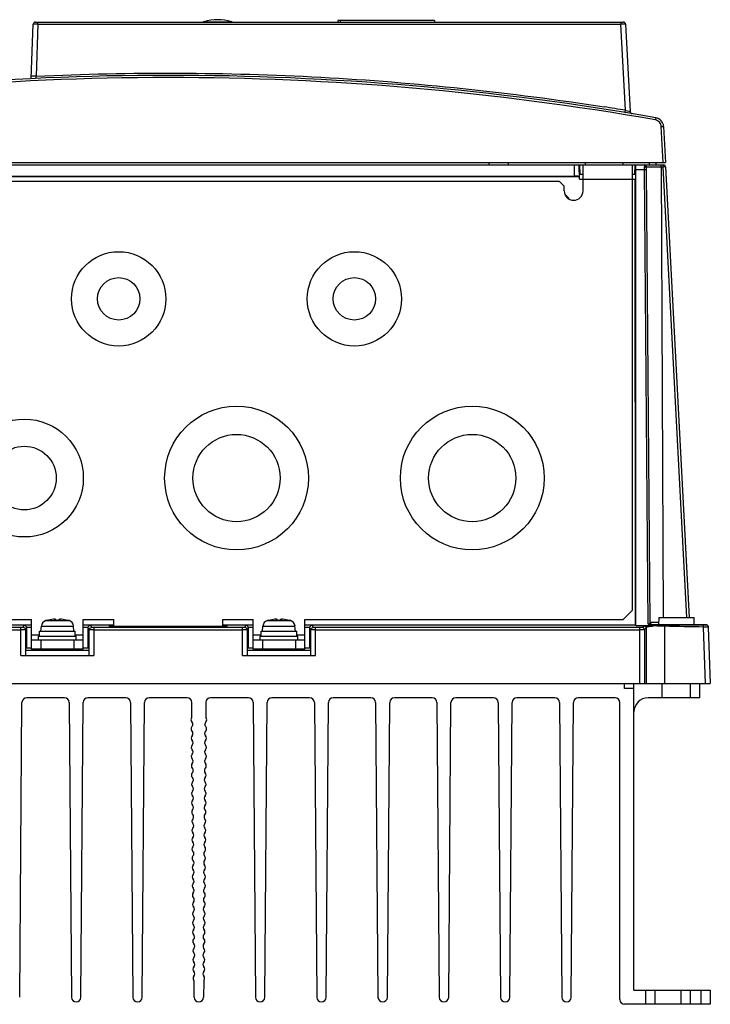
# Model space of a CAD drawing. Header units: millimetres. Extents: x 32 to 262, y 97 to 306.
# Tile 2 of 2: x 115 to 262, y 97 to 306. Entities that reach past the tile are written whole.
import ezdxf

# ---------------------------------------------------------------- set-up
doc = ezdxf.new("R2010")
doc.units = ezdxf.units.MM
doc.header["$LTSCALE"] = 26.398595
doc.layers.get('0').update_dxf_attribs({"linetype": 'CONTINUOUS'})

msp = doc.modelspace()

# ---------------------------------------------------------------- linework, layer by layer
at = {"color": 7, "linetype": 'Continuous'}
for p, q in [((118.75, 305.15), (243.42, 305.15)), ((119.25, 304.68), (119.25, 305.15)), ((154.45, 305.21), (160.33, 305.21)), ((182.9, 305.45), (182.89, 305.15)), ((203.39, 305.45), (182.9, 305.45)), ((183.39, 305.45), (183.39, 305.15)), ((203.39, 305.45), (203.39, 305.15)), ((242.92, 305.15), (242.92, 304.68)), ((117.85, 293.15), (118.25, 304.67)), ((119.25, 304.68), (118.86, 293.67)), ((119.25, 304.68), (242.92, 304.68)), ((243.87, 286.44), (242.92, 304.68)), ((243.92, 304.68), (244.89, 286.19)), ((251.89, 275.35), (251.49, 283)), ((251.99, 283), (252.39, 275.35)), ((41.39, 275.35), (252.39, 275.35)), ((60.73, 274.85), (252.01, 274.85)), ((214.99, 274.85), (214.99, 275.35)), ((219.08, 274.85), (219.08, 275.35)), ((233.1, 272.44), (233.06, 274.85)), ((234.11, 271.85), (234.06, 274.85)), ((234.27, 272.85), (234.23, 274.85)), ((234.89, 269.35), (234.89, 274.85)), ((235.39, 274.85), (235.39, 275.35)), ((243.39, 274.85), (243.39, 275.35)), ((245.39, 180.45), (245.39, 274.85)), ((245.86, 274.85), (245.82, 272.85)), ((245.99, 272.85), (246.03, 274.85)), ((246.08, 272.85), (246.1, 273.85)), ((246.1, 273.85), (247.9, 273.85)), ((247.9, 274.85), (247.9, 274.45)), ((247.9, 273.85), (248.3, 273.85)), ((248.68, 177.48), (247.9, 273.85)), ((248.3, 274.45), (251.91, 274.45)), ((248.3, 274.45), (248.3, 274.21)), ((248.3, 273.85), (249.08, 177.6)), ((248.9, 275.35), (248.89, 274.85)), ((250.41, 274.85), (250.42, 275.35)), ((251.49, 274.45), (251.91, 178.85)), ((252.03, 274.46), (251.91, 274.45)), ((256.92, 178.85), (251.91, 274.45)), ((252.41, 274.47), (257.42, 178.85)), ((234.1, 272.35), (60.68, 272.35)), ((61.68, 272.44), (233.1, 272.44)), ((234.89, 272.85), (234.09, 272.85)), ((234.11, 271.85), (245.98, 271.85)), ((246.08, 272.85), (245.39, 272.85)), ((245.99, 177.35), (245.98, 271.85)), ((245.99, 272.85), (245.99, 271.85)), ((246.08, 177.17), (246.08, 272.85)), ((229.89, 271.35), (64.89, 271.35)), ((230.89, 270.35), (229.89, 271.35)), ((230.89, 269.35), (230.89, 270.35)), ((231.33, 268.23), (231.35, 268.28)), ((231.33, 268.23), (231.69, 267.87)), ((231.35, 268.28), (231.93, 267.7)), ((243.39, 178.45), (245.39, 180.45)), ((50.39, 178.45), (117.89, 178.45)), ((117.89, 172.15), (117.89, 178.45)), ((120.93, 178.21), (125.85, 178.21)), ((121.19, 178.28), (121.19, 178.27)), ((123.04, 178.27), (123.04, 178.5)), ((123.74, 178.27), (123.74, 178.5)), ((125.59, 178.27), (125.59, 178.28)), ((128.89, 178.45), (135.39, 178.45)), ((128.89, 172.15), (128.89, 178.45)), ((135.39, 177.06), (135.39, 178.45)), ((158.39, 178.45), (164.89, 178.45)), ((158.39, 178.45), (158.39, 177.06)), ((164.89, 172.15), (164.89, 178.45)), ((167.93, 178.21), (172.85, 178.21)), ((168.19, 178.28), (168.19, 178.27)), ((170.04, 178.27), (170.04, 178.5)), ((170.74, 178.27), (170.74, 178.5)), ((172.59, 178.27), (172.59, 178.28)), ((175.89, 178.45), (243.39, 178.45)), ((175.89, 172.15), (175.89, 178.45)), ((250.92, 177.85), (249.14, 177.85)), ((250.94, 178.85), (250.92, 177.35)), ((250.94, 178.85), (258.44, 178.85)), ((258.47, 177.35), (258.44, 178.85)), ((83.18, 177.35), (117.87, 177.35)), ((115.64, 176.74), (93.14, 176.74)), ((93.14, 176.23), (115.64, 176.23)), ((115.64, 170.8), (115.64, 176.74)), ((116.14, 176.75), (116.37, 177.22)), ((116.87, 176.72), (116.64, 176.25)), ((116.64, 176.25), (116.64, 170.84)), ((116.87, 176.72), (116.87, 172.35)), ((117.87, 177.27), (117.05, 177.26)), ((119.59, 174.95), (119.59, 175.95)), ((119.59, 175.95), (127.19, 175.95)), ((119.89, 175.95), (119.99, 177.07)), ((119.99, 177.07), (126.79, 177.07)), ((126.89, 175.95), (126.79, 177.07)), ((127.19, 174.95), (127.19, 175.95)), ((128.91, 177.35), (135.39, 177.35)), ((129.73, 177.26), (128.91, 177.27)), ((130.14, 176.25), (129.91, 176.72)), ((129.91, 172.35), (129.91, 176.72)), ((130.14, 170.84), (130.14, 176.25)), ((130.41, 177.22), (130.64, 176.75)), ((162.64, 176.74), (131.14, 176.74)), ((131.14, 176.74), (131.14, 170.8)), ((131.14, 176.23), (162.64, 176.23)), ((134.39, 177.22), (134.39, 177.07)), ((134.89, 177.06), (158.89, 177.06)), ((158.39, 177.35), (164.87, 177.35)), ((159.39, 177.07), (159.39, 177.22)), ((162.64, 170.8), (162.64, 176.74)), ((163.14, 176.75), (163.37, 177.22)), ((163.87, 176.72), (163.64, 176.25)), ((163.64, 176.25), (163.64, 170.84)), ((163.87, 176.72), (163.87, 172.35)), ((164.87, 177.27), (164.05, 177.26)), ((166.59, 175.95), (174.19, 175.95)), ((166.59, 174.95), (166.59, 175.95)), ((166.89, 175.95), (166.99, 177.07)), ((166.99, 177.07), (173.79, 177.07)), ((173.89, 175.95), (173.79, 177.07)), ((174.19, 174.95), (174.19, 175.95)), ((175.91, 177.35), (245.99, 177.35)), ((176.73, 177.26), (175.91, 177.27)), ((177.14, 176.25), (176.91, 176.72)), ((176.91, 172.35), (176.91, 176.72)), ((177.14, 170.84), (177.14, 176.25)), ((177.41, 177.22), (177.64, 176.75)), ((246.93, 176.74), (178.14, 176.74)), ((178.14, 170.8), (178.14, 176.74)), ((178.14, 176.23), (246.93, 176.23)), ((245.99, 177.35), (246.08, 177.17)), ((246.08, 177.17), (249.3, 177.17)), ((246.93, 164.85), (246.93, 176.74)), ((247.93, 176.25), (247.93, 164.85)), ((248.25, 176.77), (248.25, 164.85)), ((249.2, 177.29), (249.32, 177.29)), ((249.52, 177.22), (249.52, 177.11)), ((260.97, 177.35), (249.64, 177.35)), ((249.65, 177.09), (249.65, 176.98)), ((252.24, 164.85), (252.24, 177.02)), ((260.88, 164.85), (260.46, 176.85)), ((260.97, 177.35), (260.97, 177.34)), ((261.47, 176.87), (261.46, 176.86)), ((261.46, 176.86), (261.88, 164.85)), ((119.59, 175.15), (117.89, 175.15)), ((117.89, 174.15), (128.89, 174.15)), ((119.39, 174.15), (119.39, 174.95)), ((119.39, 174.95), (127.39, 174.95)), ((119.89, 174.15), (119.89, 172.15)), ((126.89, 174.15), (126.89, 172.15)), ((128.89, 175.15), (127.19, 175.15)), ((127.39, 174.15), (127.39, 174.95)), ((166.59, 175.15), (164.89, 175.15)), ((164.89, 174.15), (175.89, 174.15)), ((166.39, 174.95), (174.39, 174.95)), ((166.39, 174.15), (166.39, 174.95)), ((166.89, 174.15), (166.89, 172.15)), ((173.89, 174.15), (173.89, 172.15)), ((175.89, 175.15), (174.19, 175.15)), ((174.39, 174.15), (174.39, 174.95)), ((117.87, 172.35), (116.65, 172.35)), ((130.13, 171.85), (116.65, 171.85)), ((128.89, 172.15), (117.89, 172.15)), ((121.39, 171.85), (121.39, 172.15)), ((125.39, 171.85), (125.39, 172.15)), ((130.13, 172.35), (128.91, 172.35)), ((164.87, 172.35), (163.65, 172.35)), ((177.13, 171.85), (163.65, 171.85)), ((175.89, 172.15), (164.89, 172.15)), ((168.39, 171.85), (168.39, 172.15)), ((172.39, 171.85), (172.39, 172.15)), ((177.13, 172.35), (175.91, 172.35)), ((115.64, 170.8), (131.14, 170.8)), ((116.65, 170.85), (130.13, 170.85)), ((162.64, 170.8), (178.14, 170.8)), ((163.65, 170.85), (177.13, 170.85)), ((31.91, 164.85), (261.88, 164.85)), ((243.69, 163.85), (243.69, 164.85)), ((245.69, 163.85), (243.69, 163.85)), ((245.69, 99.85), (245.69, 164.85)), ((251.69, 161.85), (251.69, 164.85)), ((257.69, 161.85), (257.69, 164.85)), ((259.69, 161.85), (259.69, 164.85)), ((115.39, 98.35), (115.88, 160.86)), ((124.9, 161.85), (116.88, 161.85)), ((125.9, 160.86), (126.39, 98.34)), ((128.39, 98.35), (128.88, 160.86)), ((137.9, 161.85), (129.88, 161.85)), ((138.9, 160.86), (139.39, 98.34)), ((141.39, 98.35), (141.88, 160.86)), ((150.9, 161.85), (142.88, 161.85)), ((151.92, 157.81), (151.9, 160.86)), ((154.88, 160.86), (154.86, 157.81)), ((163.9, 161.85), (155.88, 161.85)), ((164.9, 160.86), (165.39, 98.34)), ((167.39, 98.35), (167.88, 160.86)), ((176.9, 161.85), (168.88, 161.85)), ((177.9, 160.86), (178.39, 98.34)), ((180.39, 98.35), (180.88, 160.86)), ((189.9, 161.85), (181.88, 161.85)), ((190.9, 160.86), (191.39, 98.34)), ((193.39, 98.35), (193.88, 160.86)), ((202.9, 161.85), (194.88, 161.85)), ((203.9, 160.86), (204.39, 98.34)), ((206.39, 98.35), (206.88, 160.86)), ((215.9, 161.85), (207.88, 161.85)), ((216.9, 160.86), (217.39, 98.34)), ((219.39, 98.35), (219.88, 160.86)), ((228.9, 161.85), (220.88, 161.85)), ((229.9, 160.86), (230.39, 98.34)), ((232.39, 98.35), (232.88, 160.86)), ((241.69, 161.85), (233.88, 161.85)), ((242.69, 97.85), (242.69, 160.85)), ((259.69, 161.85), (248.69, 161.85)), ((152.39, 98.34), (152.37, 101.75)), ((154.42, 101.75), (154.39, 98.34)), ((245.69, 99.85), (261.89, 99.85)), ((248.14, 99.85), (248.14, 96.85)), ((250.14, 99.85), (250.14, 96.85)), ((255.64, 99.85), (255.64, 96.85)), ((257.64, 99.85), (257.64, 96.85)), ((259.89, 99.85), (259.89, 96.85)), ((261.89, 99.85), (261.89, 96.85)), ((261.89, 96.85), (243.69, 96.85))]:
    msp.add_line(p, q, dxfattribs=at)
for centre, radius in [((136.39, 246.45), 10), ((186.39, 246.45), 10), ((136.39, 246.45), 4.5), ((186.39, 246.45), 4.5), ((161.39, 208.45), 15.25), ((211.39, 208.45), 15.25), ((116.39, 208.45), 12.5), ((161.39, 208.45), 9.25), ((211.39, 208.45), 9.25), ((116.39, 208.45), 6.75)]:
    msp.add_circle(centre, radius, dxfattribs=at)
for centre, radius, start, end in [((118.75, 304.65), 0.5, 90, 178), ((154.75, 304.25), 1, 107.0804, 114.2263), ((157.39, 295.65), 10, 72.9196, 107.0804), ((160.04, 304.25), 1, 65.7737, 72.9196), ((243.42, 304.65), 0.5, 3, 90), ((146.89, -306.15), 600, 80.07196, 99.92804), ((146.89, -306.13), 599.51, 80.07205, 99.92795), ((146.9, -306.11), 600.43, 80.70557, 81.13979), ((245.38, 286.22), 0.5, 183, 260.5598), ((249.99, 282.89), 2, 3, 80.072), ((247.9, 274.45), 0.4, 0.5003, 90.0017), ((282.07, 274.1), 34.18, 179.4127, 180.0578), ((295.72, 274.08), 47.83, 180.0241, 180.2768), ((258.21, 274.02), 9.92, 178.8701, 179.5012), ((261.1, 273.99), 12.8, 179.5016, 180.0306), ((265.17, 273.99), 16.87, 180.029, 180.4706), ((252.01, 274.45), 0.4, 3, 90), ((232.89, 269.35), 2, 180, 360), ((121.28, 176.96), 1.3, 105.8809, 175), ((123.39, 169.55), 9, 104.149, 105.8809), ((123.39, 169.55), 8.99, 95.4235, 104.1599), ((123.04, 173.29), 5.23, 94.2201, 95.4248), ((122.99, 173.86), 4.67, 93.3192, 94.2115), ((122.9, 176.29), 2.23, 90.0395, 91.1037), ((122.9, 176.91), 1.61, 88.7007, 90.0181), ((123.39, 169.55), 8.73, 87.7015, 92.2985), ((123.89, 177.01), 1.51, 89.9354, 91.3427), ((123.89, 176.39), 2.13, 88.8696, 89.9841), ((123.8, 173.96), 4.56, 85.7788, 86.6913), ((123.75, 173.36), 5.17, 84.5674, 85.7875), ((123.39, 169.55), 8.99, 75.8401, 84.5765), ((123.39, 169.55), 9, 74.1191, 75.851), ((125.5, 176.96), 1.3, 5, 74.1191), ((168.28, 176.96), 1.3, 105.8809, 175), ((170.39, 169.55), 9, 104.149, 105.8809), ((170.39, 169.55), 8.99, 95.4235, 104.1599), ((170.04, 173.29), 5.23, 94.2201, 95.4248), ((169.99, 173.86), 4.67, 93.3192, 94.2115), ((169.9, 176.29), 2.23, 90.0395, 91.1037), ((169.9, 176.91), 1.61, 88.7007, 90.0181), ((170.39, 169.55), 8.73, 87.7015, 92.2985), ((170.89, 177.01), 1.51, 89.9354, 91.3427), ((170.89, 176.39), 2.13, 88.8696, 89.9841), ((170.8, 173.96), 4.56, 85.7788, 86.6913), ((170.75, 173.36), 5.17, 84.5674, 85.7875), ((170.39, 169.55), 8.99, 75.8401, 84.5765), ((170.39, 169.55), 9, 74.1191, 75.851), ((172.5, 176.96), 1.3, 5, 74.1191), ((249.64, 177.85), 0.5, 180.4964, 270.0794), ((260.97, 176.85), 0.5, 2.0072, 90), ((260.97, 176.86), 0.487, 83.5811, 89.9373), ((260.97, 176.84), 0.5, 37.1041, 51.7314), ((260.97, 176.85), 0.492, 2.0495, 11.2198), ((116.88, 160.85), 1, 90, 179.5489), ((124.9, 160.85), 1, 0.4511, 90), ((129.88, 160.85), 1, 90, 179.5489), ((137.9, 160.85), 1, 0.4511, 90), ((142.88, 160.85), 1, 90, 179.5489), ((150.9, 160.85), 1, 0.4511, 90), ((155.88, 160.85), 1, 90, 179.5489), ((163.9, 160.85), 1, 0.4511, 90), ((168.88, 160.85), 1, 90, 179.5489), ((176.9, 160.85), 1, 0.4511, 90), ((181.88, 160.85), 1, 90, 179.5489), ((189.9, 160.85), 1, 0.4511, 90), ((194.88, 160.85), 1, 90, 179.5489), ((202.9, 160.85), 1, 0.4511, 90), ((207.88, 160.85), 1, 90, 179.5489), ((215.9, 160.85), 1, 0.4511, 90), ((220.88, 160.85), 1, 90, 179.5489), ((228.9, 160.85), 1, 0.4511, 90), ((233.88, 160.85), 1, 90, 179.5489), ((241.69, 160.85), 1, 0, 90), ((248.69, 158.85), 3, 90, 180), ((152.43, 157.22), 0.7, 143.5812, 224.8664), ((151.62, 157.81), 0.3, 323.5812, 360), ((151.44, 156.23), 0.7, 316.0358, 44.8664), ((155.35, 156.23), 0.7, 135.1336, 223.9642), ((154.36, 157.22), 0.7, 315.1336, 36.4188), ((155.16, 157.81), 0.3, 180, 216.4188), ((152.44, 155.26), 0.7, 136.0358, 224.8664), ((151.45, 154.27), 0.7, 316.0358, 44.8664), ((155.33, 154.27), 0.7, 135.1336, 223.9642), ((154.34, 155.26), 0.7, 315.1336, 43.9642), ((152.46, 153.3), 0.7, 136.0358, 224.8664), ((151.47, 152.31), 0.7, 316.0358, 44.8664), ((155.32, 152.31), 0.7, 135.1336, 223.9642), ((154.32, 153.3), 0.7, 315.1336, 43.9642), ((152.47, 151.34), 0.7, 136.0358, 224.8664), ((151.48, 150.35), 0.7, 316.0358, 44.8664), ((155.3, 150.35), 0.7, 135.1336, 223.9642), ((154.31, 151.34), 0.7, 315.1336, 43.9642), ((152.49, 149.38), 0.7, 136.0358, 224.8664), ((151.5, 148.39), 0.7, 316.0358, 44.8664), ((155.29, 148.39), 0.7, 135.1336, 223.9642), ((154.29, 149.38), 0.7, 315.1336, 43.9642), ((152.51, 147.42), 0.7, 136.0358, 224.8664), ((151.51, 146.43), 0.7, 316.0358, 44.8664), ((155.27, 146.43), 0.7, 135.1336, 223.9642), ((154.28, 147.42), 0.7, 315.1336, 43.9642), ((152.52, 145.46), 0.7, 136.0358, 224.8664), ((151.53, 144.47), 0.7, 316.0358, 44.8664), ((155.26, 144.47), 0.7, 135.1336, 223.9642), ((154.26, 145.46), 0.7, 315.1336, 43.9642), ((152.54, 143.5), 0.7, 136.0358, 224.8664), ((152.55, 141.54), 0.7, 136.0358, 224.8664), ((151.54, 142.51), 0.7, 316.0358, 44.8664), ((155.24, 142.51), 0.7, 135.1336, 223.9642), ((154.23, 141.54), 0.7, 315.1336, 43.9642), ((154.25, 143.5), 0.7, 315.1336, 43.9642), ((152.57, 139.58), 0.7, 136.0358, 224.8664), ((151.56, 140.55), 0.7, 316.0358, 44.8664), ((155.22, 140.55), 0.7, 135.1336, 223.9642), ((154.22, 139.58), 0.7, 315.1336, 43.9642), ((152.58, 137.62), 0.7, 136.0358, 224.8664), ((151.57, 138.59), 0.7, 316.0358, 44.8664), ((155.21, 138.59), 0.7, 135.1336, 223.9642), ((154.2, 137.62), 0.7, 315.1336, 43.9642), ((152.6, 135.66), 0.7, 136.0358, 224.8664), ((151.59, 136.63), 0.7, 316.0358, 44.8664), ((155.19, 136.63), 0.7, 135.1336, 223.9642), ((154.19, 135.66), 0.7, 315.1336, 43.9642), ((152.61, 133.7), 0.7, 136.0358, 224.8664), ((151.61, 134.67), 0.7, 316.0358, 44.8664), ((155.18, 134.67), 0.7, 135.1336, 223.9642), ((154.17, 133.7), 0.7, 315.1336, 43.9642), ((152.63, 131.74), 0.7, 136.0358, 224.8664), ((151.62, 132.71), 0.7, 316.0358, 44.8664), ((155.16, 132.71), 0.7, 135.1336, 223.9642), ((154.15, 131.74), 0.7, 315.1336, 43.9642), ((152.64, 129.78), 0.7, 136.0358, 224.8664), ((151.64, 130.76), 0.7, 316.0358, 44.8664), ((155.15, 130.76), 0.7, 135.1336, 223.9642), ((154.14, 129.78), 0.7, 315.1336, 43.9642), ((152.66, 127.82), 0.7, 136.0358, 224.8664), ((151.65, 128.8), 0.7, 316.0358, 44.8664), ((155.13, 128.8), 0.7, 135.1336, 223.9642), ((154.12, 127.82), 0.7, 315.1336, 43.9642), ((152.68, 125.86), 0.7, 136.0358, 224.8664), ((151.67, 126.84), 0.7, 316.0358, 44.8664), ((151.68, 124.88), 0.7, 316.0358, 44.8664), ((155.1, 124.88), 0.7, 135.1336, 223.9642), ((155.12, 126.84), 0.7, 135.1336, 223.9642), ((154.11, 125.86), 0.7, 315.1336, 43.9642), ((152.69, 123.9), 0.7, 136.0358, 224.8664), ((151.7, 122.92), 0.7, 316.0358, 44.8664), ((155.09, 122.92), 0.7, 135.1336, 223.9642), ((154.09, 123.9), 0.7, 315.1336, 43.9642), ((152.71, 121.95), 0.7, 136.0358, 224.8664), ((151.71, 120.96), 0.7, 316.0358, 44.8664), ((155.07, 120.96), 0.7, 135.1336, 223.9642), ((154.08, 121.95), 0.7, 315.1336, 43.9642), ((152.72, 119.99), 0.7, 136.0358, 224.8664), ((151.73, 119), 0.7, 316.0358, 44.8664), ((155.05, 119), 0.7, 135.1336, 223.9642), ((154.06, 119.99), 0.7, 315.1336, 43.9642), ((152.74, 118.03), 0.7, 136.0358, 224.8664), ((151.74, 117.04), 0.7, 316.0358, 44.8664), ((155.04, 117.04), 0.7, 135.1336, 223.9642), ((154.05, 118.03), 0.7, 315.1336, 43.9642), ((152.75, 116.07), 0.7, 136.0358, 224.8664), ((151.76, 115.08), 0.7, 316.0358, 44.8664), ((155.02, 115.08), 0.7, 135.1336, 223.9642), ((154.03, 116.07), 0.7, 315.1336, 43.9642), ((152.77, 114.11), 0.7, 136.0358, 224.8664), ((151.78, 113.12), 0.7, 316.0358, 44.8664), ((155.01, 113.12), 0.7, 135.1336, 223.9642), ((154.02, 114.11), 0.7, 315.1336, 43.9642), ((152.78, 112.15), 0.7, 136.0358, 224.8664), ((152.8, 110.19), 0.7, 136.0358, 224.8664), ((151.79, 111.16), 0.7, 316.0358, 44.8664), ((154.99, 111.16), 0.7, 135.1336, 223.9642), ((153.99, 110.19), 0.7, 315.1336, 43.9642), ((154, 112.15), 0.7, 315.1336, 43.9642), ((152.81, 108.23), 0.7, 136.0358, 224.8664), ((151.81, 109.2), 0.7, 316.0358, 44.8664), ((154.98, 109.2), 0.7, 135.1336, 223.9642), ((153.97, 108.23), 0.7, 315.1336, 43.9642), ((152.83, 106.27), 0.7, 136.0358, 224.8664), ((151.82, 107.24), 0.7, 316.0358, 44.8664), ((154.96, 107.24), 0.7, 135.1336, 223.9642), ((153.95, 106.27), 0.7, 315.1336, 43.9642), ((152.84, 104.31), 0.7, 136.0358, 224.8664), ((151.84, 105.28), 0.7, 316.0358, 44.8664), ((154.95, 105.28), 0.7, 135.1336, 223.9642), ((153.94, 104.31), 0.7, 315.1336, 43.9642), ((152.86, 102.35), 0.7, 136.0358, 217.321), ((151.85, 103.32), 0.7, 316.0358, 44.8664), ((154.93, 103.32), 0.7, 135.1336, 223.9642), ((153.92, 102.35), 0.7, 322.679, 43.9642), ((152.07, 101.74), 0.3, 0.4511, 37.321), ((154.72, 101.74), 0.3, 142.679, 179.5489), ((127.39, 98.35), 1, 180.4511, 359.5489), ((140.39, 98.35), 1, 180.4511, 359.5489), ((153.39, 98.35), 1, 180.4511, 359.5489), ((166.39, 98.35), 1, 180.4511, 359.5489), ((179.39, 98.35), 1, 180.4511, 359.5489), ((192.39, 98.35), 1, 180.4511, 359.5489), ((205.39, 98.35), 1, 180.4511, 359.5489), ((218.39, 98.35), 1, 180.4511, 359.5489), ((231.39, 98.35), 1, 180.4511, 359.5489), ((243.69, 97.85), 1, 180, 270)]:
    msp.add_arc(centre, radius, start, end, dxfattribs=at)
for centre, major_axis, ratio, start_param, end_param in [((246.08, 273.85), (0.021, 1), 0.017447, -1.570431, 0.000366), ((233.1, 272.42), (1, 0), 0.017452, 0.000305, 1.571101), ((226.47, 263.4), (2.64, 6.38), 0.999822, -0.392636, -0.36699), ((226.45, 263.35), (2.64, 6.38), 0.999822, -0.392636, -0.375714), ((134.89, 177.07), (0.5, 0), 0.034899, 3.141592, 4.712084), ((158.89, 177.07), (0.5, 0), 0.034899, -1.570491, 0)]:
    msp.add_ellipse(centre, major_axis=major_axis, ratio=ratio, start_param=start_param, end_param=end_param, dxfattribs=at)
for points, knots in [([(119.25, 304.68), (119.12, 304.68), (118.93, 304.68), (118.7, 304.68), (118.55, 304.68), (118.43, 304.68), (118.34, 304.68), (118.29, 304.67), (118.27, 304.67), (118.26, 304.67), (118.25, 304.67), (118.25, 304.67)], [0, 0, 0, 0, 0.382198, 0.554926, 0.7062, 0.830345, 0.922826, 0.955928, 0.979878, 0.994528, 1, 1, 1, 1]), ([(243.92, 304.68), (243.92, 304.68), (243.91, 304.68), (243.9, 304.68), (243.87, 304.68), (243.82, 304.69), (243.74, 304.69), (243.61, 304.69), (243.47, 304.69), (243.23, 304.68), (243.05, 304.68), (242.92, 304.68)], [0, 0, 0, 0, 0.00552, 0.020187, 0.044133, 0.077226, 0.16971, 0.293867, 0.445135, 0.617842, 1, 1, 1, 1]), ([(118.86, 293.67), (138.98, 294.61), (179.34, 294.46), (219.48, 290.26), (239.38, 287.16)], [0, 0, 0, 0, 0.500005, 1, 1, 1, 1]), ([(118.86, 293.67), (118.74, 293.67), (118.56, 293.68), (118.32, 293.68), (118.17, 293.68), (118.04, 293.68), (117.94, 293.67), (117.9, 293.66), (117.86, 293.66), (117.86, 293.65)], [0, 0, 0, 0, 0.366683, 0.545016, 0.70437, 0.833596, 0.926729, 0.980782, 1, 1, 1, 1]), ([(118.86, 293.67), (118.85, 293.61), (118.83, 293.52), (118.81, 293.41), (118.8, 293.33), (118.78, 293.28), (118.78, 293.23), (118.77, 293.21), (118.77, 293.19), (118.77, 293.19)], [0, 0, 0, 0, 0.384983, 0.557799, 0.708667, 0.831586, 0.92304, 0.980139, 1, 1, 1, 1]), ([(243.79, 285.97), (243.8, 285.97), (243.79, 285.99), (243.8, 286.01), (243.81, 286.06), (243.82, 286.11), (243.83, 286.18), (243.85, 286.29), (243.86, 286.38), (243.87, 286.44)], [0, 0, 0, 0, 0.020092, 0.077798, 0.169088, 0.289893, 0.436349, 0.60541, 1, 1, 1, 1]), ([(243.87, 286.44), (243.94, 286.42), (244.18, 286.36), (244.42, 286.3), (244.6, 286.25)], [0, 0, 0, 0, 0.275474, 1, 1, 1, 1]), ([(244.6, 286.25), (244.64, 286.24), (244.71, 286.22), (244.79, 286.21), (244.84, 286.2), (244.86, 286.19), (244.88, 286.19), (244.89, 286.19), (244.89, 286.19)], [0, 0, 0, 0, 0.426204, 0.742519, 0.855149, 0.935775, 0.983807, 1, 1, 1, 1]), ([(250.34, 284.87), (250.34, 284.87), (250.34, 284.85), (250.33, 284.83), (250.32, 284.78), (250.31, 284.73), (250.3, 284.66), (250.28, 284.55), (250.26, 284.46), (250.25, 284.4)], [0, 0, 0, 0, 0.019284, 0.075544, 0.166771, 0.290047, 0.440798, 0.614131, 1, 1, 1, 1]), ([(251.49, 283), (251.47, 283.33), (251.21, 284), (250.58, 284.34), (250.25, 284.4)], [0, 0, 0, 0, 0.499793, 1, 1, 1, 1]), ([(251.49, 283), (251.56, 283), (251.67, 283.01), (251.81, 283.01), (251.9, 283.01), (251.95, 283.01), (251.97, 283), (251.99, 283), (251.99, 283)], [0, 0, 0, 0, 0.380949, 0.704858, 0.828741, 0.92087, 0.978225, 1, 1, 1, 1]), ([(248.3, 274.21), (248.3, 274.25), (248.24, 274.35), (248.15, 274.4), (248.1, 274.41)], [0, 0, 0, 0, 0.434591, 1, 1, 1, 1]), ([(251.39, 274.8), (251.39, 274.81), (251.36, 274.83), (251.32, 274.85), (251.29, 274.85)], [0, 0, 0, 0, 0.285773, 1, 1, 1, 1]), ([(251.49, 274.45), (251.49, 274.49), (251.48, 274.61), (251.45, 274.73), (251.39, 274.8)], [0, 0, 0, 0, 0.284411, 1, 1, 1, 1]), ([(251.71, 274.85), (251.73, 274.85), (251.82, 274.82), (251.86, 274.73), (251.88, 274.66)], [0, 0, 0, 0, 0.194575, 1, 1, 1, 1]), ([(251.88, 274.66), (251.89, 274.64), (251.9, 274.57), (251.91, 274.51), (251.91, 274.45)], [0, 0, 0, 0, 0.239177, 1, 1, 1, 1]), ([(252.41, 274.47), (252.41, 274.47), (252.4, 274.47), (252.38, 274.47), (252.35, 274.47), (252.31, 274.46), (252.25, 274.46), (252.16, 274.46), (252.09, 274.46), (252.03, 274.46)], [0, 0, 0, 0, 0.016908, 0.066812, 0.149109, 0.262987, 0.406927, 0.579187, 1, 1, 1, 1]), ([(122.72, 178.52), (122.74, 178.52), (122.78, 178.52), (122.82, 178.52), (122.85, 178.52)], [0, 0, 0, 0, 0.265557, 1, 1, 1, 1]), ([(122.93, 178.52), (122.95, 178.52), (122.97, 178.52), (123, 178.52), (123.01, 178.52), (123.03, 178.51), (123.03, 178.51), (123.04, 178.51), (123.04, 178.5)], [0, 0, 0, 0, 0.413325, 0.579972, 0.718585, 0.828778, 0.910738, 1, 1, 1, 1]), ([(123.74, 178.5), (123.74, 178.51), (123.75, 178.51), (123.76, 178.51), (123.77, 178.52), (123.79, 178.52), (123.81, 178.52), (123.84, 178.52), (123.85, 178.52)], [0, 0, 0, 0, 0.089281, 0.171241, 0.281449, 0.420066, 0.586699, 1, 1, 1, 1]), ([(123.93, 178.52), (123.94, 178.52), (123.98, 178.52), (124.03, 178.52), (124.06, 178.52)], [0, 0, 0, 0, 0.233012, 1, 1, 1, 1]), ([(169.72, 178.52), (169.74, 178.52), (169.78, 178.52), (169.82, 178.52), (169.85, 178.52)], [0, 0, 0, 0, 0.265557, 1, 1, 1, 1]), ([(169.93, 178.52), (169.95, 178.52), (169.97, 178.52), (170, 178.52), (170.01, 178.52), (170.03, 178.51), (170.03, 178.51), (170.04, 178.51), (170.04, 178.5)], [0, 0, 0, 0, 0.413325, 0.579972, 0.718585, 0.828778, 0.910738, 1, 1, 1, 1]), ([(170.74, 178.5), (170.74, 178.51), (170.75, 178.51), (170.76, 178.51), (170.77, 178.52), (170.79, 178.52), (170.81, 178.52), (170.84, 178.52), (170.85, 178.52)], [0, 0, 0, 0, 0.089281, 0.171241, 0.281449, 0.420066, 0.586699, 1, 1, 1, 1]), ([(170.93, 178.52), (170.94, 178.52), (170.98, 178.52), (171.03, 178.52), (171.06, 178.52)], [0, 0, 0, 0, 0.233012, 1, 1, 1, 1]), ([(248.68, 177.48), (248.73, 177.49), (248.82, 177.51), (248.95, 177.53), (249.03, 177.55), (249.08, 177.58), (249.08, 177.6)], [0, 0, 0, 0, 0.360239, 0.670059, 0.887179, 1, 1, 1, 1]), ([(116.14, 176.75), (116.14, 176.75), (116.12, 176.75), (116.1, 176.74), (116.05, 176.74), (115.96, 176.74), (115.82, 176.74), (115.71, 176.74), (115.64, 176.74)], [0, 0, 0, 0, 0.023316, 0.082404, 0.175648, 0.299974, 0.62241, 1, 1, 1, 1]), ([(116.64, 176.25), (116.64, 176.25), (116.6, 176.25), (116.55, 176.24), (116.46, 176.24), (116.33, 176.23), (116.19, 176.23), (115.95, 176.23), (115.77, 176.23), (115.64, 176.23)], [0, 0, 0, 0, 0.023261, 0.082768, 0.175851, 0.299625, 0.450498, 0.622171, 1, 1, 1, 1]), ([(116.64, 176.25), (116.64, 176.38), (116.54, 176.65), (116.27, 176.75), (116.14, 176.75)], [0, 0, 0, 0, 0.499912, 1, 1, 1, 1]), ([(117.05, 177.26), (116.96, 177.26), (116.8, 177.25), (116.61, 177.25), (116.49, 177.24), (116.43, 177.23), (116.4, 177.22), (116.38, 177.22), (116.37, 177.22)], [0, 0, 0, 0, 0.408879, 0.722706, 0.838034, 0.923056, 0.977019, 1, 1, 1, 1]), ([(116.87, 176.72), (116.87, 176.85), (116.77, 177.11), (116.5, 177.22), (116.37, 177.22)], [0, 0, 0, 0, 0.49992, 1, 1, 1, 1]), ([(117.87, 176.77), (117.75, 176.77), (117.56, 176.77), (117.33, 176.76), (117.18, 176.76), (117.06, 176.75), (116.96, 176.74), (116.91, 176.73), (116.88, 176.73), (116.87, 176.72)], [0, 0, 0, 0, 0.377386, 0.548307, 0.698667, 0.822866, 0.916328, 0.97576, 1, 1, 1, 1]), ([(129.91, 176.72), (129.91, 176.73), (129.87, 176.73), (129.82, 176.74), (129.72, 176.75), (129.6, 176.76), (129.45, 176.76), (129.22, 176.77), (129.04, 176.77), (128.91, 176.77)], [0, 0, 0, 0, 0.024237, 0.083668, 0.177129, 0.301328, 0.451688, 0.622611, 1, 1, 1, 1]), ([(130.41, 177.22), (130.41, 177.22), (130.39, 177.22), (130.35, 177.23), (130.29, 177.24), (130.18, 177.25), (129.99, 177.25), (129.83, 177.26), (129.73, 177.26)], [0, 0, 0, 0, 0.022975, 0.076938, 0.161961, 0.277285, 0.591103, 1, 1, 1, 1]), ([(129.91, 176.72), (129.91, 176.85), (130.02, 177.11), (130.28, 177.22), (130.41, 177.22)], [0, 0, 0, 0, 0.49992, 1, 1, 1, 1]), ([(130.14, 176.25), (130.14, 176.39), (130.26, 176.65), (130.52, 176.75), (130.64, 176.75)], [0, 0, 0, 0, 0.526531, 1, 1, 1, 1]), ([(131.14, 176.23), (131.02, 176.23), (130.83, 176.23), (130.6, 176.23), (130.45, 176.23), (130.33, 176.24), (130.23, 176.24), (130.18, 176.25), (130.15, 176.25), (130.14, 176.25)], [0, 0, 0, 0, 0.377838, 0.549509, 0.700383, 0.824162, 0.917251, 0.976755, 1, 1, 1, 1]), ([(131.14, 176.74), (131.08, 176.74), (130.96, 176.74), (130.82, 176.74), (130.73, 176.74), (130.69, 176.74), (130.66, 176.75), (130.64, 176.75), (130.64, 176.75)], [0, 0, 0, 0, 0.377601, 0.700038, 0.824364, 0.917622, 0.976715, 1, 1, 1, 1]), ([(135.39, 177.25), (135.26, 177.25), (135.08, 177.25), (134.84, 177.25), (134.69, 177.24), (134.57, 177.24), (134.48, 177.23), (134.43, 177.22), (134.39, 177.22), (134.39, 177.22)], [0, 0, 0, 0, 0.38194, 0.554582, 0.705813, 0.829966, 0.922479, 0.979601, 1, 1, 1, 1]), ([(159.1, 177.24), (159.05, 177.24), (158.81, 177.25), (158.58, 177.25), (158.39, 177.25)], [0, 0, 0, 0, 0.214266, 1, 1, 1, 1]), ([(159.39, 177.22), (159.39, 177.22), (159.35, 177.22), (159.31, 177.23), (159.21, 177.24), (159.14, 177.24), (159.1, 177.24)], [0, 0, 0, 0, 0.069341, 0.263509, 0.577979, 1, 1, 1, 1]), ([(163.14, 176.75), (163.14, 176.75), (163.12, 176.75), (163.1, 176.74), (163.05, 176.74), (162.96, 176.74), (162.82, 176.74), (162.71, 176.74), (162.64, 176.74)], [0, 0, 0, 0, 0.023316, 0.082404, 0.175648, 0.299974, 0.62241, 1, 1, 1, 1]), ([(163.64, 176.25), (163.64, 176.25), (163.6, 176.25), (163.55, 176.24), (163.46, 176.24), (163.33, 176.23), (163.19, 176.23), (162.95, 176.23), (162.77, 176.23), (162.64, 176.23)], [0, 0, 0, 0, 0.023261, 0.082768, 0.175851, 0.299625, 0.450498, 0.622171, 1, 1, 1, 1]), ([(163.64, 176.25), (163.64, 176.38), (163.54, 176.65), (163.27, 176.75), (163.14, 176.75)], [0, 0, 0, 0, 0.499912, 1, 1, 1, 1]), ([(164.05, 177.26), (163.96, 177.26), (163.8, 177.25), (163.61, 177.25), (163.49, 177.24), (163.43, 177.23), (163.4, 177.22), (163.38, 177.22), (163.37, 177.22)], [0, 0, 0, 0, 0.408879, 0.722706, 0.838034, 0.923056, 0.977019, 1, 1, 1, 1]), ([(163.87, 176.72), (163.87, 176.85), (163.77, 177.11), (163.5, 177.22), (163.37, 177.22)], [0, 0, 0, 0, 0.49992, 1, 1, 1, 1]), ([(164.87, 176.77), (164.75, 176.77), (164.56, 176.77), (164.33, 176.76), (164.18, 176.76), (164.06, 176.75), (163.96, 176.74), (163.91, 176.73), (163.88, 176.73), (163.87, 176.72)], [0, 0, 0, 0, 0.377386, 0.548307, 0.698667, 0.822866, 0.916328, 0.97576, 1, 1, 1, 1]), ([(176.91, 176.72), (176.91, 176.73), (176.87, 176.73), (176.82, 176.74), (176.72, 176.75), (176.6, 176.76), (176.45, 176.76), (176.22, 176.77), (176.04, 176.77), (175.91, 176.77)], [0, 0, 0, 0, 0.024237, 0.083667, 0.177128, 0.301328, 0.451689, 0.622611, 1, 1, 1, 1]), ([(177.41, 177.22), (177.41, 177.22), (177.39, 177.22), (177.35, 177.23), (177.29, 177.24), (177.18, 177.25), (176.99, 177.25), (176.83, 177.26), (176.73, 177.26)], [0, 0, 0, 0, 0.022974, 0.076936, 0.161957, 0.277277, 0.591089, 1, 1, 1, 1]), ([(176.91, 176.72), (176.91, 176.85), (177.02, 177.11), (177.28, 177.22), (177.41, 177.22)], [0, 0, 0, 0, 0.49992, 1, 1, 1, 1]), ([(177.14, 176.25), (177.14, 176.39), (177.26, 176.65), (177.52, 176.75), (177.64, 176.75)], [0, 0, 0, 0, 0.526531, 1, 1, 1, 1]), ([(178.14, 176.23), (178.02, 176.23), (177.83, 176.23), (177.6, 176.23), (177.45, 176.23), (177.33, 176.24), (177.23, 176.24), (177.18, 176.25), (177.15, 176.25), (177.14, 176.25)], [0, 0, 0, 0, 0.377833, 0.5495, 0.700371, 0.824151, 0.917244, 0.976753, 1, 1, 1, 1]), ([(178.14, 176.74), (178.08, 176.74), (177.96, 176.74), (177.82, 176.74), (177.73, 176.74), (177.69, 176.74), (177.66, 176.75), (177.64, 176.75), (177.64, 176.75)], [0, 0, 0, 0, 0.377605, 0.700047, 0.824372, 0.917625, 0.976713, 1, 1, 1, 1]), ([(247.43, 176.75), (247.42, 176.75), (247.41, 176.75), (247.38, 176.74), (247.33, 176.74), (247.24, 176.74), (247.1, 176.74), (246.99, 176.74), (246.93, 176.74)], [0, 0, 0, 0, 0.026037, 0.087073, 0.181346, 0.305787, 0.626195, 1, 1, 1, 1]), ([(247.93, 176.25), (247.92, 176.25), (247.89, 176.25), (247.83, 176.24), (247.74, 176.24), (247.61, 176.23), (247.46, 176.23), (247.23, 176.23), (247.05, 176.23), (246.93, 176.23)], [0, 0, 0, 0, 0.026032, 0.087459, 0.181572, 0.305489, 0.455665, 0.625983, 1, 1, 1, 1]), ([(247.43, 176.75), (247.49, 176.82), (247.67, 176.93), (247.85, 177.02), (247.95, 177.07)], [0, 0, 0, 0, 0.452001, 1, 1, 1, 1]), ([(247.93, 176.25), (247.93, 176.38), (247.82, 176.65), (247.55, 176.75), (247.43, 176.75)], [0, 0, 0, 0, 0.499958, 1, 1, 1, 1]), ([(248.25, 176.77), (248.19, 176.67), (248.1, 176.49), (247.99, 176.32), (247.93, 176.25)], [0, 0, 0, 0, 0.547823, 1, 1, 1, 1]), ([(249.3, 177.17), (249.12, 177.17), (248.81, 177.15), (248.4, 177.13), (248.14, 177.11), (248, 177.09), (247.96, 177.08), (247.95, 177.07)], [0, 0, 0, 0, 0.394973, 0.700344, 0.903359, 0.964796, 1, 1, 1, 1]), ([(248.25, 176.77), (248.25, 176.85), (248.18, 177.01), (248.02, 177.07), (247.95, 177.07)], [0, 0, 0, 0, 0.499989, 1, 1, 1, 1]), ([(249.65, 176.98), (249.46, 176.97), (249.12, 176.94), (248.73, 176.9), (248.49, 176.86), (248.37, 176.83), (248.29, 176.81), (248.25, 176.79), (248.25, 176.77)], [0, 0, 0, 0, 0.403354, 0.71073, 0.824234, 0.909941, 0.967939, 1, 1, 1, 1]), ([(249.12, 177.45), (249.15, 177.4), (249.22, 177.33), (249.33, 177.3), (249.38, 177.3)], [0, 0, 0, 0, 0.501263, 1, 1, 1, 1]), ([(249.2, 177.29), (249.22, 177.29), (249.28, 177.29), (249.34, 177.29), (249.38, 177.3)], [0, 0, 0, 0, 0.367309, 1, 1, 1, 1]), ([(252.24, 177.32), (251.97, 177.32), (251, 177.32), (250.02, 177.31), (249.32, 177.29)], [0, 0, 0, 0, 0.277613, 1, 1, 1, 1]), ([(249.64, 177.35), (249.62, 177.35), (249.53, 177.33), (249.45, 177.31), (249.38, 177.3)], [0, 0, 0, 0, 0.213407, 1, 1, 1, 1]), ([(249.54, 177.14), (249.55, 177.15), (249.57, 177.19), (249.54, 177.22), (249.52, 177.22)], [0, 0, 0, 0, 0.496718, 1, 1, 1, 1]), ([(249.65, 177.09), (249.65, 177.11), (249.61, 177.15), (249.56, 177.13), (249.54, 177.12)], [0, 0, 0, 0, 0.484857, 1, 1, 1, 1]), ([(249.65, 176.98), (249.64, 176.99), (249.62, 177.02), (249.57, 177.06), (249.55, 177.1), (249.54, 177.12)], [0, 0, 0, 0, 0.237165, 0.61214, 1, 1, 1, 1]), ([(252.24, 177.02), (252.01, 177.03), (251.15, 177.06), (250.28, 177.08), (249.65, 177.09)], [0, 0, 0, 0, 0.268828, 1, 1, 1, 1]), ([(252.24, 177.02), (252.24, 177.06), (252.25, 177.13), (252.25, 177.21), (252.25, 177.27), (252.25, 177.3), (252.24, 177.31), (252.25, 177.32), (252.24, 177.32)], [0, 0, 0, 0, 0.363894, 0.696517, 0.823189, 0.916895, 0.976233, 1, 1, 1, 1]), ([(260.46, 177.33), (260.53, 177.33), (260.64, 177.33), (260.78, 177.33), (260.87, 177.34), (260.92, 177.34), (260.95, 177.34), (260.96, 177.34), (260.97, 177.34)], [0, 0, 0, 0, 0.377819, 0.699318, 0.823297, 0.916577, 0.976107, 1, 1, 1, 1]), ([(260.46, 176.85), (260.47, 176.91), (260.47, 177.02), (260.47, 177.15), (260.47, 177.24), (260.47, 177.28), (260.47, 177.31), (260.47, 177.33), (260.46, 177.33)], [0, 0, 0, 0, 0.375772, 0.69727, 0.821695, 0.915545, 0.975663, 1, 1, 1, 1]), ([(261.46, 176.86), (261.46, 176.86), (261.43, 176.86), (261.37, 176.86), (261.27, 176.86), (261.09, 176.85), (260.82, 176.85), (260.59, 176.85), (260.46, 176.85)], [0, 0, 0, 0, 0.025095, 0.085917, 0.18045, 0.304951, 0.625201, 1, 1, 1, 1])]:
    msp.add_open_spline(points, degree=3, knots=knots, dxfattribs=at)
for points in [[(248.1, 274.41), (248.03, 274.44), (247.96, 274.45), (247.9, 274.45)], [(248.68, 177.48), (248.74, 177.45), (248.79, 177.42), (248.85, 177.39)], [(249.08, 177.6), (249.08, 177.55), (249.09, 177.49), (249.12, 177.45)], [(248.85, 177.39), (248.96, 177.33), (249.08, 177.29), (249.2, 177.29)], [(249.3, 177.17), (249.38, 177.17), (249.46, 177.15), (249.52, 177.11)], [(249.32, 177.29), (249.39, 177.29), (249.47, 177.27), (249.52, 177.22)], [(252.24, 177.32), (254.98, 177.33), (257.72, 177.33), (260.46, 177.33)], [(260.46, 176.85), (257.72, 176.91), (254.98, 176.95), (252.24, 177.02)], [(261.02, 177.34), (261.11, 177.33), (261.2, 177.29), (261.27, 177.24)], [(261.36, 177.15), (261.41, 177.09), (261.44, 177.01), (261.46, 176.94)]]:
    msp.add_open_spline(points, degree=3, dxfattribs=at)

doc.saveas('drawing.dxf')
